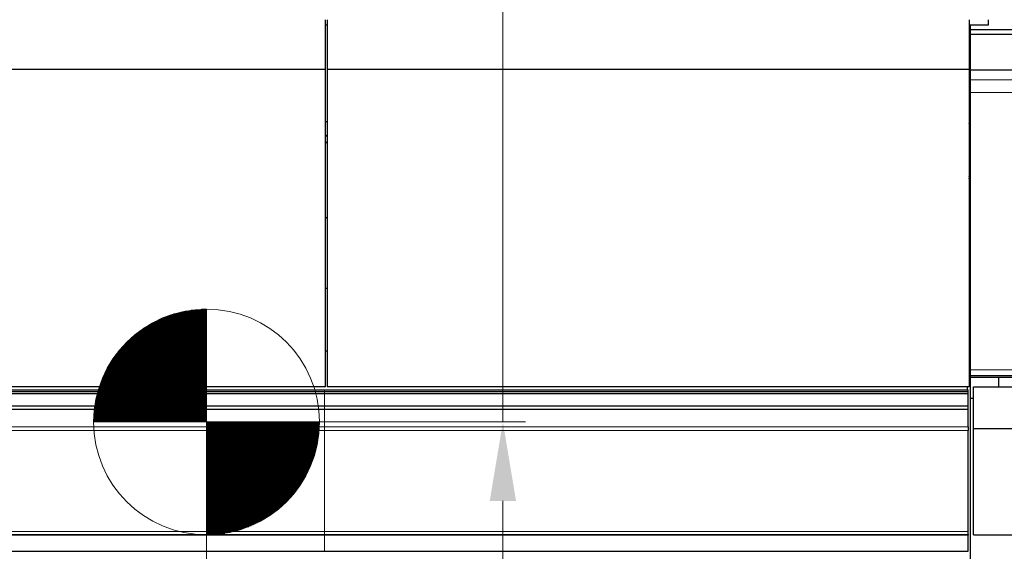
# Model space of a CAD drawing. Header units: inches. Extents: x 0 to 23760, y -13 to 16800.
# Tile 98 of 222: x 4507 to 6251, y 12718 to 13660. Entities that reach past the tile are written whole.
import ezdxf

# ---------------------------------------------------------------- set-up
doc = ezdxf.new("R2010")
doc.units = ezdxf.units.IN
doc.layers.add('254', color=7, linetype='Continuous', true_color=0xffffff)
doc.styles.add('latin_extended', font='simplex.shx')
doc.dimstyles.get("Standard").update_dxf_attribs({"dimtxt": 0.18, "dimasz": 0.18, "dimexe": 0.18, "dimexo": 0.0625, "dimgap": 0.09, "dimtad": 0, "dimtih": 1, "dimtoh": 1, "dimdec": 4, "dimzin": 0, "dimdsep": 46, "dimtxsty": 'Standard', "dimcen": 0.09, "dimadec": 0, "dimazin": 0, "dimtfac": 1, "dimtdec": 4, "dimtofl": 0, "dimtmove": 0, "dimatfit": 3, "dimfxl": 1, "dimtolj": 1, "dimtzin": 0, "dimarcsym": 0})

# ---------------------------------------------------------------- blocks, each defined once
blk = doc.blocks.new('HATCH1')
at = {"color": 3, "lineweight": 13}
for p, q in [((119.031, 328.296), (120.957, 328.296)), ((119.136, 328.338), (120.957, 328.338)), ((119.248, 328.38), (120.957, 328.38)), ((119.369, 328.423), (120.957, 328.423)), ((119.501, 328.465), (120.957, 328.465)), ((119.648, 328.507), (120.957, 328.507)), ((119.816, 328.55), (120.957, 328.55)), ((120.014, 328.592), (120.957, 328.592)), ((120.271, 328.634), (120.957, 328.634)), ((120.732, 328.677), (120.957, 328.677)), ((118.23, 327.872), (120.957, 327.872)), ((118.296, 327.915), (120.957, 327.915)), ((118.365, 327.957), (120.957, 327.957)), ((118.436, 327.999), (120.957, 327.999)), ((118.51, 328.042), (120.957, 328.042)), ((118.587, 328.084), (120.957, 328.084)), ((118.667, 328.126), (120.957, 328.126)), ((118.751, 328.169), (120.957, 328.169)), ((118.839, 328.211), (120.957, 328.211)), ((118.932, 328.253), (120.957, 328.253)), ((117.622, 327.407), (120.957, 327.407)), ((117.67, 327.449), (120.957, 327.449)), ((117.719, 327.491), (120.957, 327.491)), ((117.77, 327.534), (120.957, 327.534)), ((117.821, 327.576), (120.957, 327.576)), ((117.875, 327.618), (120.957, 327.618)), ((117.93, 327.661), (120.957, 327.661)), ((117.986, 327.703), (120.957, 327.703)), ((118.044, 327.745), (120.957, 327.745)), ((118.104, 327.788), (120.957, 327.788)), ((118.166, 327.83), (120.957, 327.83)), ((117.202, 326.983), (120.957, 326.983)), ((117.24, 327.026), (120.957, 327.026)), ((117.279, 327.068), (120.957, 327.068)), ((117.318, 327.11), (120.957, 327.11)), ((117.358, 327.153), (120.957, 327.153)), ((117.4, 327.195), (120.957, 327.195)), ((117.442, 327.237), (120.957, 327.237)), ((117.485, 327.28), (120.957, 327.28)), ((117.53, 327.322), (120.957, 327.322)), ((117.575, 327.364), (120.957, 327.364)), ((116.869, 326.56), (120.957, 326.56)), ((116.899, 326.602), (120.957, 326.602)), ((116.93, 326.645), (120.957, 326.645)), ((116.961, 326.687), (120.957, 326.687)), ((116.994, 326.729), (120.957, 326.729)), ((117.026, 326.772), (120.957, 326.772)), ((117.06, 326.814), (120.957, 326.814)), ((117.095, 326.856), (120.957, 326.856)), ((117.13, 326.899), (120.957, 326.899)), ((117.166, 326.941), (120.957, 326.941)), ((116.602, 326.137), (120.957, 326.137)), ((116.626, 326.179), (120.957, 326.179)), ((116.65, 326.222), (120.957, 326.222)), ((116.676, 326.264), (120.957, 326.264)), ((116.701, 326.306), (120.957, 326.306)), ((116.728, 326.349), (120.957, 326.349)), ((116.755, 326.391), (120.957, 326.391)), ((116.782, 326.433), (120.957, 326.433)), ((116.811, 326.476), (120.957, 326.476)), ((116.839, 326.518), (120.957, 326.518)), ((116.37, 325.671), (120.957, 325.671)), ((116.389, 325.714), (120.957, 325.714)), ((116.408, 325.756), (120.957, 325.756)), ((116.427, 325.798), (120.957, 325.798)), ((116.447, 325.841), (120.957, 325.841)), ((116.468, 325.883), (120.957, 325.883)), ((116.489, 325.925), (120.957, 325.925)), ((116.51, 325.968), (120.957, 325.968)), ((116.532, 326.01), (120.957, 326.01)), ((116.555, 326.052), (120.957, 326.052)), ((116.578, 326.095), (120.957, 326.095)), ((116.209, 325.248), (120.957, 325.248)), ((116.223, 325.29), (120.957, 325.29)), ((116.238, 325.333), (120.957, 325.333)), ((116.253, 325.375), (120.957, 325.375)), ((116.268, 325.417), (120.957, 325.417)), ((116.284, 325.46), (120.957, 325.46)), ((116.3, 325.502), (120.957, 325.502)), ((116.317, 325.544), (120.957, 325.544)), ((116.334, 325.587), (120.957, 325.587)), ((116.352, 325.629), (120.957, 325.629)), ((116.09, 324.825), (120.957, 324.825)), ((116.1, 324.867), (120.957, 324.867)), ((116.11, 324.909), (120.957, 324.909)), ((116.121, 324.952), (120.957, 324.952)), ((116.133, 324.994), (120.957, 324.994)), ((116.144, 325.036), (120.957, 325.036)), ((116.156, 325.079), (120.957, 325.079)), ((116.169, 325.121), (120.957, 325.121)), ((116.182, 325.163), (120.957, 325.163)), ((116.195, 325.206), (120.957, 325.206)), ((116.003, 324.359), (120.957, 324.359)), ((116.009, 324.401), (120.957, 324.401)), ((116.016, 324.444), (120.957, 324.444)), ((116.022, 324.486), (120.957, 324.486)), ((116.029, 324.528), (120.957, 324.528)), ((116.037, 324.571), (120.957, 324.571)), ((116.045, 324.613), (120.957, 324.613)), ((116.053, 324.655), (120.957, 324.655)), ((116.062, 324.698), (120.957, 324.698)), ((116.071, 324.74), (120.957, 324.74)), ((116.08, 324.782), (120.957, 324.782)), ((115.964, 323.936), (120.957, 323.936)), ((115.966, 323.978), (120.957, 323.978)), ((115.969, 324.02), (120.957, 324.02)), ((115.972, 324.063), (120.957, 324.063)), ((115.975, 324.105), (120.957, 324.105)), ((115.979, 324.147), (120.957, 324.147)), ((115.983, 324.19), (120.957, 324.19)), ((115.988, 324.232), (120.957, 324.232)), ((115.993, 324.274), (120.957, 324.274)), ((115.998, 324.317), (120.957, 324.317)), ((115.957, 323.724), (120.957, 323.724)), ((115.957, 323.682), (120.957, 323.682)), ((115.958, 323.766), (120.957, 323.766)), ((115.959, 323.809), (120.957, 323.809)), ((115.96, 323.851), (120.957, 323.851)), ((115.962, 323.893), (120.957, 323.893))]:
    blk.add_line(p, q, dxfattribs=at)
blk = doc.blocks.new('HATCH3')
at = {"color": 3, "lineweight": 13}
for p, q in [((120.957, 323.657), (125.957, 323.657)), ((120.957, 323.615), (125.957, 323.615)), ((120.957, 323.572), (125.956, 323.572)), ((120.957, 323.53), (125.955, 323.53)), ((120.957, 323.488), (125.954, 323.488)), ((120.957, 323.445), (125.952, 323.445)), ((120.957, 323.403), (125.95, 323.403)), ((120.957, 323.361), (125.947, 323.361)), ((120.957, 323.318), (125.944, 323.318)), ((120.957, 323.276), (125.941, 323.276)), ((120.957, 323.234), (125.937, 323.234)), ((120.957, 323.191), (125.933, 323.191)), ((120.957, 323.149), (125.929, 323.149)), ((120.957, 323.107), (125.924, 323.107)), ((120.957, 323.064), (125.919, 323.064)), ((120.957, 323.022), (125.914, 323.022)), ((120.957, 322.98), (125.908, 322.98)), ((120.957, 322.937), (125.902, 322.937)), ((120.957, 322.895), (125.895, 322.895)), ((120.957, 322.853), (125.888, 322.853)), ((120.957, 322.81), (125.881, 322.81)), ((120.957, 322.768), (125.873, 322.768)), ((120.957, 322.726), (125.865, 322.726)), ((120.957, 322.683), (125.857, 322.683)), ((120.957, 322.641), (125.848, 322.641)), ((120.957, 322.599), (125.839, 322.599)), ((120.957, 322.556), (125.829, 322.556)), ((120.957, 322.514), (125.819, 322.514)), ((120.957, 322.472), (125.809, 322.472)), ((120.957, 322.429), (125.798, 322.429)), ((120.957, 322.387), (125.787, 322.387)), ((120.957, 322.345), (125.775, 322.345)), ((120.957, 322.302), (125.763, 322.302)), ((120.957, 322.26), (125.751, 322.26)), ((120.957, 322.218), (125.738, 322.218)), ((120.957, 322.176), (125.725, 322.176)), ((120.957, 322.133), (125.711, 322.133)), ((120.957, 322.091), (125.697, 322.091)), ((120.957, 322.049), (125.683, 322.049)), ((120.957, 322.006), (125.668, 322.006)), ((120.957, 321.964), (125.653, 321.964)), ((120.957, 321.922), (125.637, 321.922)), ((120.957, 321.879), (125.621, 321.879)), ((120.957, 321.837), (125.604, 321.837)), ((120.957, 321.795), (125.587, 321.795)), ((120.957, 321.752), (125.57, 321.752)), ((120.957, 321.71), (125.552, 321.71)), ((120.957, 321.668), (125.534, 321.668)), ((120.957, 321.625), (125.515, 321.625)), ((120.957, 321.583), (125.495, 321.583)), ((120.957, 321.541), (125.476, 321.541)), ((120.957, 321.498), (125.455, 321.498)), ((120.957, 321.456), (125.435, 321.456)), ((120.957, 321.414), (125.413, 321.414)), ((120.957, 321.371), (125.391, 321.371)), ((120.957, 321.329), (125.369, 321.329)), ((120.957, 321.287), (125.346, 321.287)), ((120.957, 321.244), (125.323, 321.244)), ((120.957, 321.202), (125.299, 321.202)), ((120.957, 321.16), (125.275, 321.16)), ((120.957, 321.117), (125.25, 321.117)), ((120.957, 321.075), (125.224, 321.075)), ((120.957, 321.033), (125.198, 321.033)), ((120.957, 320.99), (125.171, 320.99)), ((120.957, 320.948), (125.144, 320.948)), ((120.957, 320.906), (125.116, 320.906)), ((120.957, 320.863), (125.087, 320.863)), ((120.957, 320.821), (125.058, 320.821)), ((120.957, 320.779), (125.028, 320.779)), ((120.957, 320.736), (124.998, 320.736)), ((120.957, 320.694), (124.966, 320.694)), ((120.957, 320.652), (124.935, 320.652)), ((120.957, 320.609), (124.902, 320.609)), ((120.957, 320.567), (124.869, 320.567)), ((120.957, 320.525), (124.834, 320.525)), ((120.957, 320.482), (124.8, 320.482)), ((120.957, 320.44), (124.764, 320.44)), ((120.957, 320.398), (124.728, 320.398)), ((120.957, 320.355), (124.69, 320.355)), ((120.957, 320.313), (124.652, 320.313)), ((120.957, 320.271), (124.613, 320.271)), ((120.957, 320.228), (124.573, 320.228)), ((120.957, 320.186), (124.532, 320.186)), ((120.957, 320.144), (124.49, 320.144)), ((120.957, 320.101), (124.447, 320.101)), ((120.957, 320.059), (124.403, 320.059)), ((120.957, 320.017), (124.358, 320.017)), ((120.957, 319.974), (124.312, 319.974)), ((120.957, 319.932), (124.265, 319.932)), ((120.957, 319.89), (124.216, 319.89)), ((120.957, 319.847), (124.166, 319.847)), ((120.957, 319.805), (124.115, 319.805)), ((120.957, 319.763), (124.062, 319.763)), ((120.957, 319.72), (124.008, 319.72)), ((120.957, 319.678), (123.952, 319.678)), ((120.957, 319.636), (123.895, 319.636)), ((120.957, 319.593), (123.836, 319.593)), ((120.957, 319.551), (123.775, 319.551)), ((120.957, 319.509), (123.712, 319.509)), ((120.957, 319.466), (123.646, 319.466)), ((120.957, 319.424), (123.579, 319.424)), ((120.957, 319.382), (123.509, 319.382)), ((120.957, 319.339), (123.436, 319.339)), ((120.957, 319.297), (123.36, 319.297)), ((120.957, 319.255), (123.281, 319.255)), ((120.957, 319.212), (123.199, 319.212)), ((120.957, 319.17), (123.113, 319.17)), ((120.957, 319.128), (123.022, 319.128)), ((120.957, 319.085), (122.926, 319.085)), ((120.957, 319.043), (122.824, 319.043)), ((120.957, 319.001), (122.715, 319.001)), ((120.957, 318.958), (122.598, 318.958)), ((120.957, 318.916), (122.47, 318.916)), ((120.957, 318.874), (122.33, 318.874)), ((120.957, 318.831), (122.172, 318.831)), ((120.957, 318.789), (121.988, 318.789)), ((120.957, 318.747), (121.761, 318.747)), ((120.957, 318.704), (121.433, 318.704))]:
    blk.add_line(p, q, dxfattribs=at)
blk = doc.blocks.new('_U5')
at = {"layer": '254', "color": 3, "linetype": 'Continuous', "lineweight": 13, "transparency": 16777216}
for p, q in [((5363.1, 12947.3), (5363.1, 14391.1)), ((4878.3, 12947.3), (5403.1, 12947.3)), ((5363.1, 12807.3), (5363.1, 12441.2)), ((6959.3, 12301.2), (5323.1, 12301.2))]:
    blk.add_line(p, q, dxfattribs=at)
at = {"layer": '254', "color": 3, "transparency": 16777216}
for points in [[(5386.4, 12807.3), (5339.8, 12807.3), (5363.1, 12947.3)], [(5339.8, 12441.2), (5386.4, 12441.2), (5363.1, 12301.2)]]:
    blk.add_solid(points, dxfattribs=at)
at = {"layer": 'Defpoints', "color": 0, "transparency": 16777216}
for p in [(4838.3, 12947.3), (5363.1, 12301.2), (6999.3, 12301.2)]:
    blk.add_point(p, dxfattribs=at)
at = {"layer": '254', "color": 2, "lineweight": 13, "transparency": 16777216, "insert": (5153.1, 13961.1), "char_height": 140, "attachment_point": 1, "rotation": 90, "style": 'latin_extended'}
blk.add_mtext('\\A1;\\C2;650', dxfattribs=at)
blk = doc.blocks.new('_U8')
at = {"layer": '254', "color": 3, "linetype": 'Continuous', "lineweight": 13, "transparency": 16777216}
for p, q in [((8687.4, 13469.2), (8687.4, 9804.5)), ((1567.7, 11733.2), (1567.7, 9804.5)), ((1707.7, 9844.5), (8547.4, 9844.5))]:
    blk.add_line(p, q, dxfattribs=at)
at = {"layer": '254', "color": 3, "transparency": 16777216}
for points in [[(1707.7, 9867.8), (1707.7, 9821.2), (1567.7, 9844.5)], [(8547.4, 9821.2), (8547.4, 9867.8), (8687.4, 9844.5)]]:
    blk.add_solid(points, dxfattribs=at)
at = {"layer": 'Defpoints', "color": 0, "transparency": 16777216}
for p in [(8687.4, 13509.2), (1567.7, 11773.2), (8687.4, 9844.5)]:
    blk.add_point(p, dxfattribs=at)
at = {"layer": '254', "color": 2, "lineweight": 13, "transparency": 16777216, "insert": (4894.2, 10054.5), "char_height": 140, "attachment_point": 1, "style": 'latin_extended'}
blk.add_mtext('\\A1;7120', dxfattribs=at)
blk = doc.blocks.new('_U9')
at = {"layer": '254', "color": 3, "linetype": 'Continuous', "lineweight": 13, "transparency": 16777216}
for p, q in [((4838.3, 12907.3), (4838.3, 10977.7)), ((2549.3, 11824.2), (2549.3, 10977.7)), ((2689.3, 11017.7), (4698.3, 11017.7))]:
    blk.add_line(p, q, dxfattribs=at)
at = {"layer": '254', "color": 3, "transparency": 16777216}
for points in [[(2689.3, 11041), (2689.3, 10994.4), (2549.3, 11017.7)], [(4698.3, 10994.4), (4698.3, 11041), (4838.3, 11017.7)]]:
    blk.add_solid(points, dxfattribs=at)
at = {"layer": 'Defpoints', "color": 0, "transparency": 16777216}
for p in [(4838.3, 12947.3), (2549.3, 11864.2), (4838.3, 11017.7)]:
    blk.add_point(p, dxfattribs=at)
at = {"layer": '254', "color": 2, "lineweight": 13, "transparency": 16777216, "insert": (3447.1, 11227.7), "char_height": 140, "attachment_point": 1, "style": 'latin_extended'}
blk.add_mtext('\\A1;\\C2;2287', dxfattribs=at)

msp = doc.modelspace()

# ---------------------------------------------------------------- linework, layer by layer
at = {"layer": '254', "color": 2, "linetype": 'Continuous', "lineweight": 25}
for p, q in [((5048.791, 13571.695), (5048.791, 13660.034)), ((5051.791, 13660.034), (5051.791, 13571.695)), ((6188.791, 13660.034), (6188.791, 13571.695)), ((6223.291, 13650.956), (6223.291, 13660.035)), ((5048.784, 13650.956), (5051.786, 13650.956)), ((6188.783, 13650.956), (6223.291, 13650.956)), ((6189.951, 13650.953), (6189.951, 13479.878)), ((6191.291, 13642.184), (6191.291, 13650.956)), ((6698.791, 13642.181), (6191.291, 13642.181)), ((6191.291, 13634.372), (6191.291, 13642.181)), ((6191.291, 13634.372), (6700.291, 13634.372)), ((6191.291, 13578.465), (6191.291, 13634.372)), ((5048.791, 13571.695), (3931.791, 13571.695)), ((5048.791, 13009.829), (5048.791, 13571.695)), ((5051.791, 13571.695), (5051.791, 13009.829)), ((6188.791, 13571.695), (5051.791, 13571.695)), ((6188.791, 13571.695), (6188.791, 13009.829)), ((6191.291, 13571.036), (6191.291, 13578.465)), ((6191.291, 13566.953), (6191.291, 13571.036)), ((6191.291, 13571.036), (6700.291, 13571.036)), ((6191.291, 13553.463), (6191.291, 13566.958)), ((6191.291, 13531.288), (6191.291, 13553.463)), ((6191.291, 13039.634), (6191.291, 13531.288)), ((5048.784, 13479.878), (5051.789, 13479.878)), ((6188.785, 13479.878), (6189.951, 13479.878)), ((6189.951, 13395.215), (6189.951, 13479.878)), ((6188.825, 13395.432), (6188.791, 13395.432)), ((6188.791, 13383.126), (6189.799, 13383.126)), ((6189.291, 13379.426), (6189.291, 13380.548)), ((5051.768, 13183.909), (5048.757, 13183.909)), ((5051.768, 13073.032), (5048.757, 13073.032)), ((6191.297, 13036.149), (6188.792, 13036.149)), ((6191.291, 13029.643), (6191.291, 13039.634)), ((6191.291, 13027.856), (6191.291, 13029.643)), ((6191.291, 13027.235), (6191.291, 13027.857)), ((6191.291, 13027.235), (6700.291, 13027.235)), ((6191.291, 13026.314), (6191.291, 13027.235)), ((5048.791, 13009.829), (3931.791, 13009.829)), ((6188.791, 13009.829), (5051.791, 13009.829)), ((6185.291, 13009.828), (6185.291, 13004.297)), ((6191.291, 12997.069), (6191.291, 13026.315)), ((6698.791, 13026.314), (6191.291, 13026.314)), ((6196.291, 13009.578), (6699.291, 13009.578)), ((6196.291, 12935.564), (6196.291, 13009.578)), ((6241.291, 13009.579), (6241.291, 13026.315)), ((3929.291, 13004.298), (5047.291, 13004.298)), ((3929.291, 13001.22), (5047.291, 13001.22)), ((3929.291, 12998.008), (5047.291, 12998.008)), ((5047.291, 13004.298), (6187.291, 13004.298)), ((5047.291, 13001.22), (6187.291, 13001.22)), ((5047.291, 12998.008), (6187.291, 12998.008)), ((6187.291, 13001.22), (6187.291, 13004.298)), ((6187.291, 12998.008), (6187.291, 13001.22)), ((6187.291, 12975.792), (6187.291, 12998.008)), ((6191.291, 12989.573), (6191.291, 12997.068)), ((3929.291, 12975.792), (5047.291, 12975.792)), ((5047.291, 12975.792), (6187.291, 12975.792)), ((6187.291, 12970.021), (6187.291, 12975.792)), ((6191.291, 12989.573), (6196.292, 12989.573)), ((6191.291, 12320.845), (6191.291, 12989.573)), ((3929.291, 12970.021), (5047.291, 12970.021)), ((5047.291, 12970.021), (6187.291, 12970.021)), ((6187.291, 12938.962), (6187.291, 12970.021)), ((6187.291, 12938.962), (6187.291, 12931.969)), ((6187.291, 12753.245), (6187.291, 12931.969)), ((6196.291, 12935.564), (6293.291, 12935.564)), ((6196.291, 12747.11), (6196.291, 12935.564)), ((3929.291, 12747.862), (5047.291, 12747.862)), ((5047.291, 12747.862), (6187.291, 12747.862)), ((6187.291, 12747.862), (6187.291, 12753.245)), ((6187.291, 12747.862), (6187.291, 12746.799)), ((6187.291, 12718.133), (6187.291, 12746.799)), ((6196.291, 12747.11), (6293.291, 12747.11)), ((3929.291, 12718.133), (5047.291, 12718.133)), ((5047.291, 12718.133), (6187.291, 12718.133))]:
    msp.add_line(p, q, dxfattribs=at)
at = {"layer": '254', "color": 110, "linetype": 'Continuous', "lineweight": 13}
for p, q in [((6698.791, 13553.463), (6191.291, 13553.463)), ((6698.791, 13531.288), (6191.291, 13531.288)), ((6188.855, 13394.847), (6188.791, 13394.847)), ((6189.8, 13383.133), (6188.855, 13394.847)), ((6188.791, 13368.945), (6189.796, 13383.049)), ((6189.799, 13383.126), (6189.799, 13383.133)), ((6189.799, 13383.049), (6189.799, 13383.126)), ((6698.791, 13039.634), (6191.291, 13039.634)), ((6698.791, 13029.643), (6191.291, 13029.643)), ((5047.291, 13004.298), (5047.291, 13001.22)), ((5047.291, 13001.22), (5047.291, 12998.008)), ((5047.291, 12998.008), (5047.291, 12975.792)), ((5047.291, 12975.792), (5047.291, 12970.021)), ((5047.291, 12970.021), (5047.291, 12938.962)), ((3929.291, 12938.962), (5047.291, 12938.962)), ((3929.291, 12931.969), (5047.291, 12931.969)), ((5047.291, 12938.962), (6187.291, 12938.962)), ((5047.291, 12938.962), (5047.291, 12931.969)), ((5047.291, 12931.969), (6187.291, 12931.969)), ((5047.291, 12931.969), (5047.291, 12753.245)), ((3929.291, 12753.245), (5047.291, 12753.245)), ((5047.291, 12753.245), (5047.291, 12747.862)), ((5047.291, 12753.245), (6187.291, 12753.245)), ((5047.291, 12747.862), (5047.291, 12746.799)), ((3929.291, 12746.799), (5047.291, 12746.799)), ((5047.291, 12746.799), (5047.291, 12718.133)), ((5047.291, 12746.799), (6187.291, 12746.799))]:
    msp.add_line(p, q, dxfattribs=at)
at = {"layer": '254', "color": 3, "linetype": 'Continuous', "lineweight": 13}
for p, q in [((4838.291, 12747.269), (4838.291, 13147.269)), ((4638.291, 12947.269), (5038.291, 12947.269))]:
    msp.add_line(p, q, dxfattribs=at)
msp.add_circle((4838.291, 12947.269), 200, dxfattribs=at)
at = {"layer": '254', "color": 2, "linetype": 'Continuous', "lineweight": 25}
for centre, major_axis, ratio, start_param, end_param in [((5945.951, 13486.638), (244, 0), 0.46174861, 6.18569776, 6.22320052), ((4825.951, 13486.638), (-235.228, 0), 0.46174861, 2.81565242, 2.85816209), ((4825.951, 13486.638), (244, 0), 0.46174861, 5.86368451, 5.89500226), ((6178.791, 13380.548), (-10.5, 0), 0.46174861, 2.83175308, 3.45143223), ((6178.791, 13379.425), (10.5, 0), 0.49272371, 5.97327765, 6.28311878), ((6189.799, 13379.576), (-4, 0.001), 0.8875515, 4.33024789, 4.71268771), ((4825.951, 13353.587), (244, 0), 0.46174861, 5.86368451, 5.89500226)]:
    msp.add_ellipse(centre, major_axis=major_axis, ratio=ratio, start_param=start_param, end_param=end_param, dxfattribs=at)
at = {"layer": '254', "color": 110, "linetype": 'Continuous', "lineweight": 13}
for centre, major_axis, ratio, start_param, end_param in [((6188.857, 13389.432), (-0.032, 6), 0.01019105, 5.83807154, 6.28314362), ((6188.855, 13391.237), (3.987, 0.322), 0.90204052, 0.84262394, 1.4980944), ((6188.601, 13362.789), (3.99, -0.284), 0.86982098, 0.8943493, 1.58498811), ((6188.533, 13360.125), (4, 0), 0.46174861, 4.77698111, 5.4732377), ((6188.534, 13227.06), (-4, 0), 0.46174861, 1.63519647, 2.33138107), ((6188.195, 13213.739), (-3.99, 0.284), 0.86982098, 3.88842615, 4.62460725), ((6188.005, 13211.069), (-3.99, 0.284), 0.86982098, 3.80933414, 4.57631821), ((6187.938, 13208.405), (-4, 0), 0.46174861, 1.78588048, 2.56517046), ((6187.938, 13199.687), (-4, 0), 0.46174861, 1.78588048, 2.56514646)]:
    msp.add_ellipse(centre, major_axis=major_axis, ratio=ratio, start_param=start_param, end_param=end_param, dxfattribs=at)
at = {"layer": '254', "color": 2, "linetype": 'Continuous', "lineweight": 25}
for points, knots in [([(6191.322, 13394.554), (6191.176, 13394.671), (6190.635, 13395.046), (6189.779, 13395.401), (6189.078, 13395.394), (6188.834, 13395.366)], [0, 0, 0, 0, 0.20916105, 0.73283035, 1, 1, 1, 1]), ([(6188.794, 13194.763), (6188.798, 13194.764), (6188.803, 13194.764), (6188.832, 13194.769), (6188.857, 13194.774), (6188.979, 13194.796), (6189.073, 13194.817), (6189.255, 13194.863), (6189.343, 13194.888), (6189.471, 13194.93), (6189.513, 13194.945), (6189.574, 13194.967), (6189.595, 13194.975), (6189.635, 13194.991), (6189.734, 13195.03), (6189.827, 13195.073), (6189.967, 13195.144), (6190.034, 13195.181), (6190.105, 13195.225), (6190.113, 13195.23), (6190.122, 13195.235)], [0, 0, 0, 0, 0.00828462, 0.00828462, 0.05431031, 0.05431031, 0.23841303, 0.23841303, 0.42251576, 0.42251576, 0.51456713, 0.51456713, 0.56059281, 0.56059281, 0.60661849, 0.79072122, 0.79072122, 0.97482395, 0.97482395, 1, 1, 1, 1]), ([(6190.099, 13195.253), (6190.34, 13195.39), (6190.785, 13195.714), (6191.141, 13196.145), (6191.297, 13196.38)], [0, 0, 0, 0, 0.49083257, 1, 1, 1, 1])]:
    msp.add_open_spline(points, degree=3, knots=knots, dxfattribs=at)

# ---------------------------------------------------------------- block references
at = {"layer": '254', "color": 3, "linetype": 'Continuous', "lineweight": 13, "xscale": 40, "yscale": 40, "zscale": 40}
for name in ['HATCH1', 'HATCH3']:
    msp.add_blockref(name, (0, 0), dxfattribs=at)

# ---------------------------------------------------------------- dimensions: what is measured, and where the dimension line sits
at = {"layer": '254', "color": 2, "linetype": 'Continuous', "lineweight": 13}
dim = msp.add_linear_dim(base=(5363.115, 12301.157), p1=(4838.291, 12947.269), p2=(6999.291, 12301.157), angle=90, text='\\C2;650', dimstyle='Standard', override={"dimscale": 40, "dimtxt": 3.5, "dimasz": 3.5, "dimexe": 1, "dimexo": 1, "dimgap": 1.75, "dimtad": 1, "dimtih": 0, "dimtoh": 0, "dimdec": 2, "dimlfac": 0.025, "dimzin": 8, "dimdsep": 46, "dimlunit": 2, "dimpost": '', "dimtxsty": 'latin_extended', "dimsah": 1, "dimse1": 0, "dimse2": 0, "dimsd1": 0, "dimsd2": 0, "dimclrd": 3, "dimclre": 3, "dimclrt": 2, "dimtol": 0, "dimtm": -0.1, "dimtfac": 0.714286, "dimtdec": 3, "dimtofl": 1, "dimtmove": 0, "dimtzin": 8, "dimlwd": 13, "dimlwe": 13}, dxfattribs=at)
dim.commit()
dim.dimension.update_dxf_attribs({"geometry": '_U5', "text_midpoint": (5363.115, 14141.068), "dimtype": 160})
dim = msp.add_linear_dim(base=(8687.382, 9844.51), p1=(1567.709, 11773.157), p2=(8687.382, 13509.156), dimstyle='Standard', override={"dimscale": 40, "dimtxt": 3.5, "dimasz": 3.5, "dimexe": 1, "dimexo": 1, "dimgap": 1.75, "dimtad": 1, "dimtih": 1, "dimtoh": 0, "dimdec": 0, "dimlfac": 1, "dimzin": 8, "dimdsep": 46, "dimlunit": 2, "dimtxsty": 'latin_extended', "dimsah": 1, "dimse1": 0, "dimse2": 0, "dimsd1": 0, "dimsd2": 0, "dimclrd": 3, "dimclre": 3, "dimclrt": 2, "dimtol": 0, "dimtm": -0.1, "dimtfac": 0.714286, "dimtdec": 3, "dimtofl": 1, "dimtmove": 0, "dimtzin": 8, "dimlwd": 13, "dimlwe": 13}, dxfattribs=at)
dim.commit()
dim.dimension.update_dxf_attribs({"geometry": '_U8', "text_midpoint": (5127.546, 9844.51), "dimtype": 160})
dim = msp.add_linear_dim(base=(4838.291, 11017.684), p1=(2549.291, 11864.181), p2=(4838.291, 12947.269), text='\\C2;2287', dimstyle='Standard', override={"dimscale": 40, "dimtxt": 3.5, "dimasz": 3.5, "dimexe": 1, "dimexo": 1, "dimgap": 1.75, "dimtad": 1, "dimtih": 1, "dimtoh": 0, "dimdec": 2, "dimlfac": 0.025, "dimzin": 8, "dimdsep": 46, "dimlunit": 2, "dimpost": '', "dimtxsty": 'latin_extended', "dimsah": 1, "dimse1": 0, "dimse2": 0, "dimsd1": 0, "dimsd2": 0, "dimclrd": 3, "dimclre": 3, "dimclrt": 2, "dimtol": 0, "dimtm": -0.1, "dimtfac": 0.714286, "dimtdec": 3, "dimtofl": 1, "dimtmove": 0, "dimtzin": 8, "dimlwd": 13, "dimlwe": 13}, dxfattribs=at)
dim.commit()
dim.dimension.update_dxf_attribs({"geometry": '_U9', "text_midpoint": (3693.791, 11017.684), "dimtype": 160})

doc.saveas('drawing.dxf')
